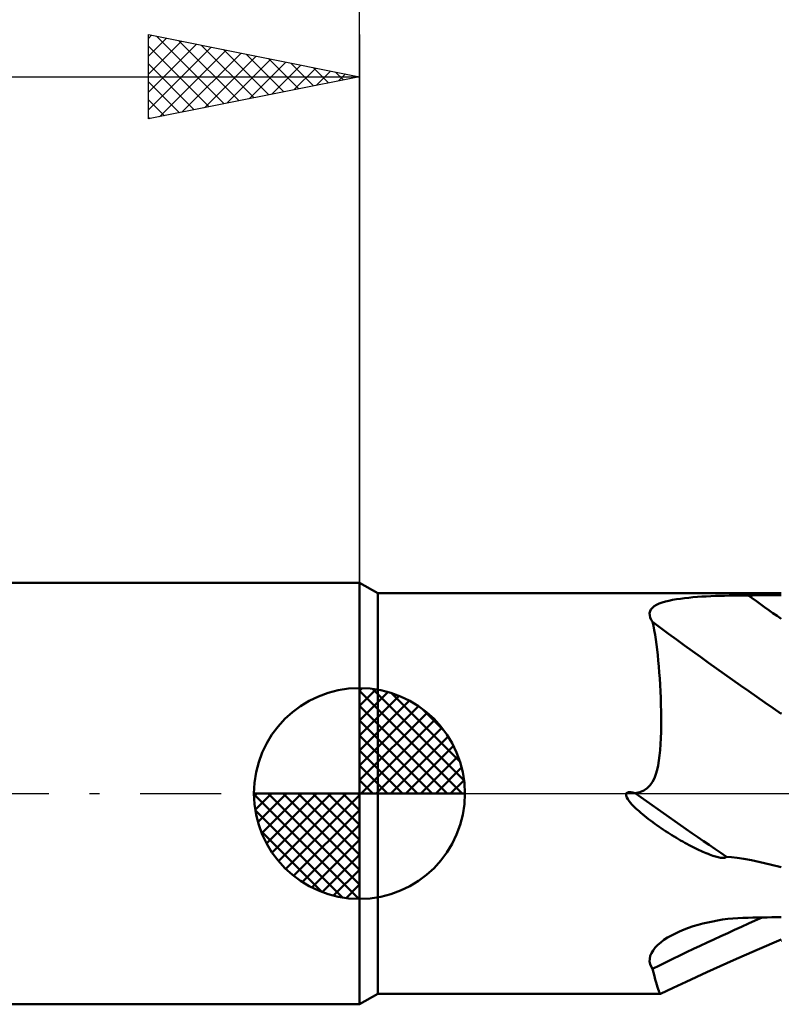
# Model space of a CAD drawing. Header units: millimetres. Extents: x -57 to 91, y -39 to 42.
# Tile 2 of 6: x -8 to 10, y -5 to 18. Entities that reach past the tile are written whole.
import ezdxf

# ---------------------------------------------------------------- set-up
doc = ezdxf.new("R2010")
doc.units = ezdxf.units.MM
doc.header["$LTSCALE"] = 4.8
doc.linetypes.add('LONGDASH_DASH', pattern=[0.85, 0.4, -0.2, 0.05, -0.2])
for name, color, linetype in [('1', 4, 'CONTINUOUS'), ('2', 7, 'CONTINUOUS'), ('4', 2, 'LONGDASH_DASH'), ('NOCUT', 7, 'CONTINUOUS'), ('SK1', 4, 'CONTINUOUS'), ('SK2', 7, 'CONTINUOUS'), ('SK4', 2, 'LONGDASH_DASH')]:
    doc.layers.add(name, color=color, linetype=linetype)

msp = doc.modelspace()

# ---------------------------------------------------------------- linework, layer by layer
at = {"layer": '1', "color": 4, "linetype": 'CONTINUOUS', "lineweight": 50}
for p, q in [((0.433, 4.75), (0, 5)), ((0, -5), (0, 5)), ((0.433, 4.75), (10, 4.75)), ((0.433, -4.75), (0.433, 4.75)), ((8.116, 4.669), (8.222, 4.675)), ((8.222, 4.675), (8.33, 4.681)), ((8.33, 4.681), (8.438, 4.685)), ((8.438, 4.685), (8.547, 4.689)), ((8.547, 4.689), (8.657, 4.692)), ((8.657, 4.692), (8.768, 4.695)), ((8.768, 4.695), (8.879, 4.697)), ((8.879, 4.697), (8.99, 4.699)), ((8.99, 4.699), (9.102, 4.7)), ((9.102, 4.7), (9.214, 4.7)), ((9.214, 4.7), (9.326, 4.7)), ((9.326, 4.7), (9.438, 4.701)), ((9.438, 4.701), (9.551, 4.701)), ((9.551, 4.701), (9.663, 4.701)), ((9.663, 4.701), (9.775, 4.702)), ((9.775, 4.702), (9.888, 4.702)), ((9.888, 4.702), (10, 4.702)), ((6.944, 4.404), (6.989, 4.44)), ((6.989, 4.44), (7.043, 4.473)), ((7.043, 4.473), (7.106, 4.503)), ((7.106, 4.503), (7.177, 4.529)), ((7.177, 4.529), (7.253, 4.552)), ((7.253, 4.552), (7.336, 4.573)), ((7.336, 4.573), (7.423, 4.591)), ((7.423, 4.591), (7.514, 4.607)), ((7.514, 4.607), (7.609, 4.621)), ((7.609, 4.621), (7.706, 4.634)), ((7.706, 4.634), (7.805, 4.644)), ((7.805, 4.644), (7.907, 4.654)), ((7.907, 4.654), (8.01, 4.662)), ((8.01, 4.662), (8.116, 4.669)), ((6.879, 4.274), (6.889, 4.321)), ((6.88, 4.225), (6.879, 4.274)), ((6.893, 4.175), (6.88, 4.225)), ((6.889, 4.321), (6.911, 4.364)), ((6.911, 4.364), (6.944, 4.404)), ((6.917, 4.123), (6.893, 4.175)), ((6.95, 4.07), (6.917, 4.123)), ((6.97, 3.974), (6.95, 4.07)), ((6.989, 3.873), (6.97, 3.974)), ((7.008, 3.766), (6.989, 3.873)), ((7.025, 3.653), (7.008, 3.766)), ((7.041, 3.535), (7.025, 3.653)), ((7.056, 3.412), (7.041, 3.535)), ((7.071, 3.284), (7.056, 3.412)), ((7.084, 3.152), (7.071, 3.284)), ((7.096, 3.014), (7.084, 3.152)), ((7.108, 2.872), (7.096, 3.014)), ((7.118, 2.726), (7.108, 2.872)), ((7.127, 2.576), (7.118, 2.726)), ((7.135, 2.423), (7.127, 2.576)), ((7.142, 2.266), (7.135, 2.423)), ((7.147, 2.106), (7.142, 2.266)), ((7.15, 1.942), (7.147, 2.106)), ((7.152, 1.778), (7.15, 1.942)), ((10.001, 1.903), (10, 1.904)), ((7.152, 1.617), (7.152, 1.778)), ((7.145, 1.311), (7.15, 1.461)), ((7.15, 1.461), (7.152, 1.617)), ((7.138, 1.167), (7.145, 1.311)), ((7.116, 0.902), (7.128, 1.031)), ((7.128, 1.031), (7.138, 1.167)), ((7.08, 0.668), (7.1, 0.782)), ((7.1, 0.782), (7.116, 0.902)), ((7.027, 0.459), (7.056, 0.56)), ((7.056, 0.56), (7.08, 0.668)), ((6.89, 0.197), (6.947, 0.278)), ((6.947, 0.278), (6.992, 0.366)), ((6.992, 0.366), (7.027, 0.459)), ((6.319, -0.047), (6.323, 0)), ((6.323, 0), (6.329, 0.007)), ((6.329, 0.007), (6.335, 0.014)), ((6.335, 0.014), (6.343, 0.019)), ((6.343, 0.019), (6.352, 0.023)), ((6.352, 0.023), (6.36, 0.026)), ((6.36, 0.026), (6.369, 0.028)), ((6.369, 0.028), (6.379, 0.029)), ((6.379, 0.029), (6.388, 0.03)), ((6.388, 0.03), (6.398, 0.03)), ((6.407, 0.03), (6.398, 0.03)), ((6.417, 0.03), (6.407, 0.03)), ((6.426, 0.029), (6.417, 0.03)), ((6.436, 0.028), (6.426, 0.029)), ((6.446, 0.027), (6.436, 0.028)), ((6.456, 0.026), (6.446, 0.027)), ((6.466, 0.024), (6.456, 0.026)), ((6.476, 0.022), (6.466, 0.024)), ((6.486, 0.02), (6.476, 0.022)), ((6.496, 0.018), (6.486, 0.02)), ((6.505, 0.016), (6.496, 0.018)), ((6.515, 0.014), (6.505, 0.016)), ((6.524, 0.011), (6.515, 0.014)), ((6.533, 0.009), (6.524, 0.011)), ((6.533, 0.009), (6.644, 0.034)), ((6.644, 0.034), (6.739, 0.074)), ((6.739, 0.074), (6.821, 0.128)), ((6.821, 0.128), (6.89, 0.197)), ((6.336, -0.094), (6.319, -0.047)), ((6.362, -0.137), (6.336, -0.094)), ((6.394, -0.181), (6.362, -0.137)), ((6.428, -0.222), (6.394, -0.181)), ((6.461, -0.259), (6.428, -0.222)), ((6.49, -0.29), (6.461, -0.259)), ((6.522, -0.321), (6.49, -0.29)), ((6.555, -0.354), (6.522, -0.321)), ((6.591, -0.387), (6.555, -0.354)), ((6.63, -0.421), (6.591, -0.387)), ((6.67, -0.457), (6.63, -0.421)), ((6.713, -0.493), (6.67, -0.457)), ((6.758, -0.53), (6.713, -0.493)), ((6.805, -0.568), (6.758, -0.53)), ((6.854, -0.606), (6.805, -0.568)), ((6.903, -0.644), (6.854, -0.606)), ((6.953, -0.681), (6.903, -0.644)), ((7.002, -0.717), (6.953, -0.681)), ((7.052, -0.753), (7.002, -0.717)), ((7.103, -0.788), (7.052, -0.753)), ((7.153, -0.823), (7.103, -0.788)), ((7.204, -0.858), (7.153, -0.823)), ((7.255, -0.892), (7.204, -0.858)), ((7.307, -0.925), (7.255, -0.892)), ((7.358, -0.958), (7.307, -0.925)), ((7.409, -0.99), (7.358, -0.958)), ((7.461, -1.022), (7.409, -0.99)), ((7.512, -1.053), (7.461, -1.022)), ((7.563, -1.083), (7.512, -1.053)), ((7.614, -1.113), (7.563, -1.083)), ((7.664, -1.142), (7.614, -1.113)), ((7.714, -1.17), (7.664, -1.142)), ((7.764, -1.197), (7.714, -1.17)), ((7.813, -1.224), (7.764, -1.197)), ((7.862, -1.249), (7.813, -1.224)), ((7.91, -1.274), (7.862, -1.249)), ((7.958, -1.298), (7.91, -1.274)), ((8.005, -1.321), (7.958, -1.298)), ((8.051, -1.343), (8.005, -1.321)), ((8.096, -1.363), (8.051, -1.343)), ((8.139, -1.383), (8.096, -1.363)), ((8.182, -1.401), (8.139, -1.383)), ((8.223, -1.418), (8.182, -1.401)), ((8.263, -1.434), (8.223, -1.418)), ((8.301, -1.449), (8.263, -1.434)), ((8.338, -1.462), (8.301, -1.449)), ((8.374, -1.475), (8.338, -1.462)), ((8.408, -1.486), (8.374, -1.475)), ((8.441, -1.495), (8.408, -1.486)), ((8.472, -1.504), (8.441, -1.495)), ((8.501, -1.511), (8.472, -1.504)), ((8.53, -1.517), (8.501, -1.511)), ((8.561, -1.522), (8.53, -1.517)), ((8.592, -1.526), (8.561, -1.522)), ((8.622, -1.527), (8.592, -1.526)), ((8.622, -1.527), (8.651, -1.525)), ((8.651, -1.525), (8.679, -1.518)), ((8.679, -1.518), (8.701, -1.5)), ((8.819, -1.509), (8.701, -1.5)), ((8.955, -1.525), (8.819, -1.509)), ((9.112, -1.55), (8.955, -1.525)), ((9.291, -1.583), (9.112, -1.55)), ((9.498, -1.626), (9.291, -1.583)), ((9.733, -1.68), (9.498, -1.626)), ((10, -1.745), (9.733, -1.68)), ((8.257, -3.056), (8.374, -3.032)), ((8.374, -3.032), (8.491, -3.01)), ((8.491, -3.01), (8.61, -2.992)), ((8.61, -2.992), (8.73, -2.976)), ((8.73, -2.976), (8.85, -2.964)), ((8.85, -2.964), (8.971, -2.954)), ((8.971, -2.954), (9.092, -2.948)), ((9.092, -2.948), (9.214, -2.945)), ((9.214, -2.945), (9.326, -2.943)), ((9.326, -2.943), (9.438, -2.941)), ((9.438, -2.941), (9.551, -2.939)), ((9.551, -2.939), (9.663, -2.938)), ((9.663, -2.938), (9.775, -2.936)), ((9.775, -2.936), (9.888, -2.934)), ((9.888, -2.934), (10, -2.933)), ((7.59, -3.27), (7.695, -3.226)), ((7.695, -3.226), (7.803, -3.186)), ((7.803, -3.186), (7.913, -3.149)), ((7.913, -3.149), (8.026, -3.115)), ((8.026, -3.115), (8.14, -3.084)), ((8.14, -3.084), (8.257, -3.056)), ((7.142, -3.531), (7.219, -3.473)), ((7.219, -3.473), (7.304, -3.418)), ((7.304, -3.418), (7.394, -3.366)), ((7.394, -3.366), (7.489, -3.317)), ((7.489, -3.317), (7.59, -3.27)), ((9.431, -3.706), (10, -3.463)), ((10, -3.494), (10.001, -3.494)), ((6.92, -3.787), (6.959, -3.721)), ((6.959, -3.721), (7.01, -3.655)), ((7.01, -3.655), (7.071, -3.592)), ((7.071, -3.592), (7.142, -3.531)), ((8.865, -3.955), (9.431, -3.706)), ((6.879, -3.983), (6.88, -3.918)), ((6.88, -3.918), (6.893, -3.853)), ((6.893, -3.853), (6.92, -3.787)), ((8.237, -4.238), (8.865, -3.955)), ((6.891, -4.044), (6.879, -3.983)), ((6.915, -4.101), (6.891, -4.044)), ((6.95, -4.156), (6.915, -4.101)), ((6.972, -4.248), (6.95, -4.156)), ((6.993, -4.333), (6.972, -4.248)), ((7.013, -4.41), (6.993, -4.333)), ((7.031, -4.48), (7.013, -4.41)), ((7.742, -4.465), (8.237, -4.238)), ((7.049, -4.542), (7.031, -4.48)), ((7.065, -4.596), (7.049, -4.542)), ((7.08, -4.642), (7.065, -4.596)), ((7.094, -4.68), (7.08, -4.642)), ((7.14, -4.749), (7.44, -4.607)), ((7.44, -4.607), (7.742, -4.465)), ((0, -5), (0.433, -4.75)), ((0.433, -4.75), (7.137, -4.75)), ((7.106, -4.71), (7.094, -4.68)), ((7.118, -4.731), (7.106, -4.71)), ((7.128, -4.745), (7.118, -4.731)), ((7.136, -4.75), (7.128, -4.745)), ((7.137, -4.75), (7.136, -4.75)), ((7.137, -4.75), (7.138, -4.75)), ((7.138, -4.75), (7.138, -4.75)), ((7.138, -4.75), (7.139, -4.75)), ((7.139, -4.75), (7.14, -4.75)), ((7.14, -4.75), (7.14, -4.749))]:
    msp.add_line(p, q, dxfattribs=at)
for centre, major_axis, ratio, start_param, end_param in [((52.772, 57.615), (-72.857, 36.917), 0.833007, 1.386864, 1.398733), ((52.186, 56.457), (-73.458, 37.222), 0.833007, 1.36692, 1.412675), ((51.179, 54.471), (-74.872, 37.938), 0.833007, 1.388591, 1.420195), ((52.186, -68.989), (-72.856, 38.385), 0.843906, 5.694977, 5.734044)]:
    msp.add_ellipse(centre, major_axis=major_axis, ratio=ratio, start_param=start_param, end_param=end_param, dxfattribs=at)
at = {"layer": '2', "color": 7, "linetype": 'CONTINUOUS', "lineweight": 25}
msp.add_line((0, 0), (0, 28), dxfattribs=at)
at = {"layer": '4', "color": 2, "linetype": 'LONGDASH_DASH', "lineweight": 25}
msp.add_line((0, 0), (40, 0), dxfattribs=at)
at = {"layer": 'NOCUT', "color": 7, "linetype": 'CONTINUOUS', "lineweight": 25}
for p, q in [((0.433, 4.75), (0, 5)), ((0, 5), (0, 0)), ((10, 4.75), (0.433, 4.75)), ((0, 0), (40, 0))]:
    msp.add_line(p, q, dxfattribs=at)
at = {"layer": 'SK1', "color": 4, "linetype": 'CONTINUOUS', "lineweight": 50}
for p, q in [((0, 5), (-39, 5)), ((0, 0), (0, 2.5)), ((0, 2.435), (0.063, 2.498)), ((0, 2.081), (0.387, 2.469)), ((0, 2.435), (2.435, 0)), ((0, 1.728), (0.677, 2.405)), ((0.308, 2.481), (2.481, 0.308)), ((0.761, 2.381), (2.381, 0.761)), ((0, 1.374), (0.941, 2.315)), ((0, 1.021), (1.182, 2.202)), ((0, 2.081), (2.081, 0)), ((0, 0.667), (1.401, 2.069)), ((0, 0.314), (1.604, 1.917)), ((1.486, 2.01), (2.01, 1.486)), ((0, 1.728), (1.728, 0)), ((0.04, 0), (1.787, 1.747)), ((0.393, 0), (1.953, 1.559)), ((0, 1.374), (1.374, 0)), ((0.747, 0), (2.101, 1.354)), ((0, 1.021), (1.021, 0)), ((1.101, 0), (2.229, 1.129)), ((1.454, 0), (2.338, 0.884)), ((0, 0.667), (0.667, 0)), ((1.808, 0), (2.423, 0.615)), ((0, 0.314), (0.314, 0)), ((2.161, 0), (2.479, 0.318)), ((0, 0), (-2.5, 0)), ((-2.498, -0.063), (-2.435, 0)), ((-2.469, -0.387), (-2.081, 0)), ((-2.405, -0.677), (-1.728, 0)), ((-2.315, -0.941), (-1.374, 0)), ((-2.202, -1.182), (-1.021, 0)), ((-2.161, 0), (0, -2.161)), ((-2.069, -1.401), (-0.667, 0)), ((-1.917, -1.604), (-0.314, 0)), ((-1.808, 0), (0, -1.808)), ((-1.454, 0), (0, -1.454)), ((-1.101, 0), (0, -1.101)), ((-0.747, 0), (0, -0.747)), ((-0.393, 0), (0, -0.393)), ((-0.04, 0), (0, -0.04)), ((0, 0), (2.5, 0)), ((0, -2.5), (0, 0)), ((-2.5, -0.015), (-0.015, -2.5)), ((-1.747, -1.787), (0, -0.04)), ((-2.466, -0.402), (-0.402, -2.466)), ((-1.559, -1.953), (0, -0.393)), ((-2.337, -0.884), (-0.884, -2.337)), ((-1.354, -2.101), (0, -0.747)), ((-1.129, -2.229), (0, -1.101)), ((-0.884, -2.338), (0, -1.454)), ((-0.615, -2.423), (0, -1.808)), ((-0.318, -2.479), (0, -2.161)), ((-39, -5), (0, -5))]:
    msp.add_line(p, q, dxfattribs=at)
for start, end in [(90, 180), (0, 90), (180, 270), (270, 0)]:
    msp.add_arc((0, 0), 2.5, start, end, dxfattribs=at)
at = {"layer": 'SK2', "color": 7, "linetype": 'CONTINUOUS', "lineweight": 25}
for p, q in [((-5, 16), (-5, 18)), ((-5, 18), (0, 17)), ((-5, 17.91), (-4.925, 17.985)), ((0, 18), (0, 5)), ((-5, 17.486), (-4.572, 17.914)), ((-5, 17.062), (-4.218, 17.844)), ((-5, 16.637), (-3.865, 17.773)), ((-4.81, 17.962), (-3.207, 16.359)), ((-4.279, 17.856), (-2.853, 16.429)), ((-3.749, 17.75), (-2.499, 16.5)), ((-5, 17.728), (-3.56, 16.288)), ((-5, 16.213), (-3.511, 17.702)), ((-4.736, 16.053), (-3.157, 17.631)), ((-4.206, 16.159), (-2.804, 17.561)), ((-3.219, 17.644), (-2.146, 16.571)), ((-2.688, 17.538), (-1.792, 16.642)), ((-5, 17.304), (-3.914, 16.217)), ((-3.676, 16.265), (-2.45, 17.49)), ((-3.145, 16.371), (-2.097, 17.419)), ((-2.615, 16.477), (-1.743, 17.349)), ((-2.158, 17.432), (-1.439, 16.712)), ((-1.628, 17.326), (-1.085, 16.783)), ((-2.085, 16.583), (-1.39, 17.278)), ((-1.554, 16.689), (-1.036, 17.207)), ((-1.097, 17.219), (-0.732, 16.854)), ((-1.024, 16.795), (-0.683, 17.137)), ((-0.567, 17.113), (-0.378, 16.924)), ((-0.494, 16.901), (-0.329, 17.066)), ((-40, 17), (0, 17)), ((0, 17), (-5, 16)), ((-5, 16.879), (-4.267, 16.147)), ((-0.037, 17.007), (-0.025, 16.995)), ((-5, 16.455), (-4.621, 16.076)), ((-5, 16.031), (-4.974, 16.005))]:
    msp.add_line(p, q, dxfattribs=at)
at = {"layer": 'SK4', "color": 2, "linetype": 'LONGDASH_DASH', "lineweight": 25}
msp.add_line((-46, 0), (46, 0), dxfattribs=at)

doc.saveas('drawing.dxf')
